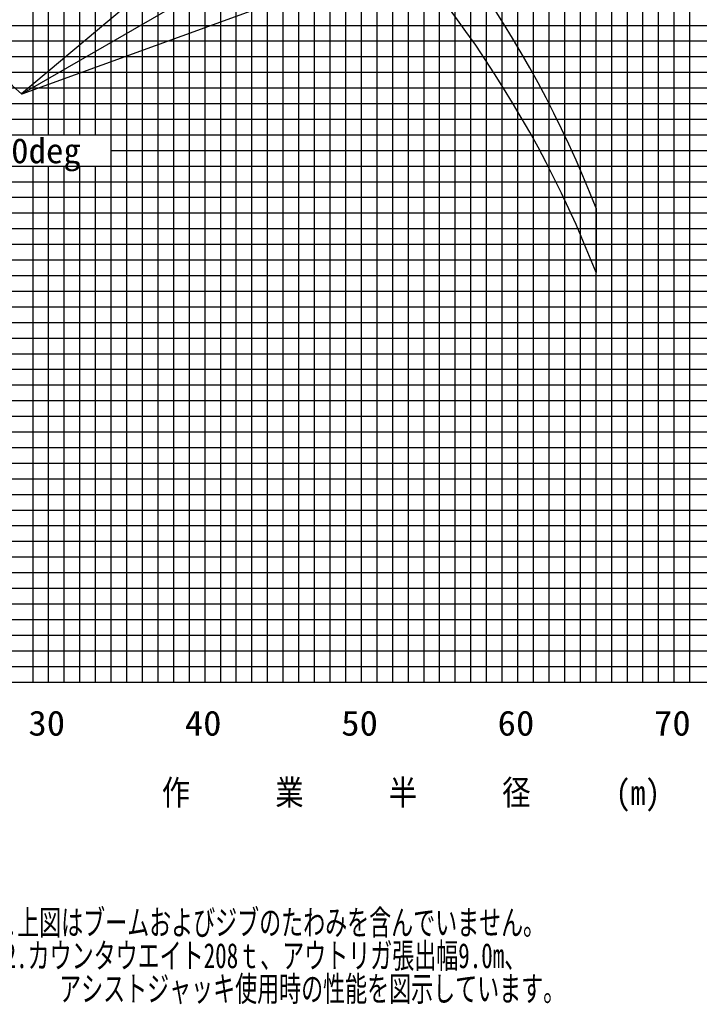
# Model space of a CAD drawing. Extents: x -441179 to 62702, y -334860 to 51651.
# Tile 44 of 68: x -118223 to -74771, y -334860 to -271883. Entities that reach past the tile are written whole.
import ezdxf

# ---------------------------------------------------------------- set-up
doc = ezdxf.new("R2010")
doc.units = 0
doc.layers.get('0').update_dxf_attribs({"linetype": 'CONTINUOUS'})

msp = doc.modelspace()

# ---------------------------------------------------------------- linework, layer by layer
at = {"color": 14, "linetype": 'Continuous'}
for p, q in [((-106372.192684, -314245.002408), (-106372.192684, -174245.002408)), ((-86372.192684, -314245.002408), (-86372.192684, -174245.002408)), ((-76372.192684, -314245.002408), (-76372.192684, -174245.002408)), ((-96372.192684, -314245.002408), (-96372.192684, -186245.002408)), ((-116372.192684, -279245.002408), (-116372.192684, -192898.179482)), ((-142166.558386, -274245.002408), (-31372.192684, -274245.002408)), ((-116372.192684, -314245.002408), (-116372.192684, -281245.002408)), ((-143514.408278, -284245.002408), (-31372.192684, -284245.002408)), ((-144860.235344, -294245.002408), (-31372.192684, -294245.002408)), ((-145332.161414, -304245.002408), (-31372.192684, -304245.002408)), ((-146372.192684, -314245.002408), (-31372.192684, -314245.002408))]:
    msp.add_line(p, q, dxfattribs=at)
at = {"color": 252, "linetype": 'Continuous'}
for p, q in [((-105372.192684, -314245.002408), (-105372.192684, -174245.002408)), ((-104372.192684, -314245.002408), (-104372.192684, -174245.002408)), ((-103372.192684, -314245.002408), (-103372.192684, -174245.002408)), ((-102372.192684, -314245.002408), (-102372.192684, -174245.002408)), ((-101372.192684, -314245.002408), (-101372.192684, -174245.002408)), ((-100372.192684, -314245.002408), (-100372.192684, -174245.002408)), ((-99372.192684, -314245.002408), (-99372.192684, -174245.002408)), ((-98372.192684, -314245.002408), (-98372.192684, -174245.002408)), ((-90372.192684, -314245.002408), (-90372.192684, -174245.002408)), ((-89372.192684, -314245.002408), (-89372.192684, -174245.002408)), ((-88372.192684, -314245.002408), (-88372.192684, -174245.002408)), ((-87372.192684, -314245.002408), (-87372.192684, -174245.002408)), ((-85372.192684, -314245.002408), (-85372.192684, -174245.002408)), ((-77372.192684, -314245.002408), (-77372.192684, -174245.002408)), ((-75372.192684, -314245.002408), (-75372.192684, -174245.002408)), ((-110372.192684, -314245.002408), (-110372.192684, -179245.002408)), ((-109372.192684, -314245.002408), (-109372.192684, -179245.002408)), ((-108372.192684, -314245.002408), (-108372.192684, -179245.002408)), ((-107372.192684, -314245.002408), (-107372.192684, -179245.002408)), ((-111372.192684, -314245.002408), (-111372.192684, -179554.858438)), ((-113372.192684, -279245.002408), (-113372.192684, -182904.720671)), ((-112372.192684, -314245.002408), (-112372.192684, -183482.645848)), ((-97372.192684, -314245.002408), (-97372.192684, -186245.002408)), ((-95372.192684, -314245.002408), (-95372.192684, -186245.002408)), ((-94372.192684, -314245.002408), (-94372.192684, -186245.002408)), ((-93372.192684, -314245.002408), (-93372.192684, -186245.002408)), ((-92372.192684, -314245.002408), (-92372.192684, -186245.002408)), ((-91372.192684, -314245.002408), (-91372.192684, -186245.002408)), ((-114372.192684, -279245.002408), (-114372.192684, -186742.794253)), ((-115372.192684, -279245.002408), (-115372.192684, -189820.486868)), ((-84372.192684, -314245.002408), (-84372.192684, -194245.002408)), ((-83372.192684, -314245.002408), (-83372.192684, -194245.002408)), ((-82372.192684, -314245.002408), (-82372.192684, -194245.002408)), ((-81372.192684, -314245.002408), (-81372.192684, -194245.002408)), ((-80372.192684, -314245.002408), (-80372.192684, -194245.002408)), ((-79372.192684, -314245.002408), (-79372.192684, -194245.002408)), ((-78372.192684, -314245.002408), (-78372.192684, -194245.002408)), ((-117372.192684, -279245.002408), (-117372.192684, -195975.901222)), ((-141885.476717, -272245.002408), (-31372.192684, -272245.002408)), ((-142026.017552, -273245.002408), (-31372.192684, -273245.002408)), ((-142307.099221, -275245.002408), (-31372.192684, -275245.002408)), ((-142447.640056, -276245.002408), (-31372.192684, -276245.002408)), ((-142588.18089, -277245.002408), (-31372.192684, -277245.002408)), ((-142671.16327, -278245.002408), (-31372.192684, -278245.002408)), ((-142811.704105, -279245.002408), (-31372.192684, -279245.002408)), ((-112372.192684, -280245.002408), (-31372.192684, -280245.002408)), ((-143092.785774, -281245.002408), (-31372.192684, -281245.002408)), ((-117372.192684, -314245.002408), (-117372.192684, -281245.002408)), ((-115372.192684, -314245.002408), (-115372.192684, -281245.002408)), ((-114372.192684, -314245.002408), (-114372.192684, -281245.002408)), ((-113372.192684, -314245.002408), (-113372.192684, -281245.002408)), ((-143233.326609, -282245.002408), (-31372.192684, -282245.002408)), ((-143373.867444, -283245.002408), (-31372.192684, -283245.002408)), ((-143654.949113, -285245.002408), (-31372.192684, -285245.002408)), ((-143795.489948, -286245.002408), (-31372.192684, -286245.002408)), ((-143729.014939, -287245.002408), (-31372.192684, -287245.002408)), ((-144016.990336, -288245.002408), (-31372.192684, -288245.002408)), ((-144157.531171, -289245.002408), (-31372.192684, -289245.002408)), ((-144298.072006, -290245.002408), (-31372.192684, -290245.002408)), ((-144438.61284, -291245.002408), (-31372.192684, -291245.002408)), ((-144579.153675, -292245.002408), (-31372.192684, -292245.002408)), ((-144719.69451, -293245.002408), (-31372.192684, -293245.002408)), ((-145000.776179, -295245.002408), (-31372.192684, -295245.002408)), ((-145141.317014, -296245.002408), (-31372.192684, -296245.002408)), ((-145235.406023, -297245.002408), (-31372.192684, -297245.002408)), ((-145318.674083, -298245.002408), (-31372.192684, -298245.002408)), ((-145459.214917, -299245.002408), (-31372.192684, -299245.002408)), ((-145599.755752, -300245.002408), (-31372.192684, -300245.002408)), ((-145544.38563, -301245.002408), (-31372.192684, -301245.002408)), ((-145458.024652, -302245.002408), (-31372.192684, -302245.002408)), ((-145416.115377, -303245.002408), (-31372.192684, -303245.002408)), ((-145332.296826, -305245.002408), (-31372.192684, -305245.002408)), ((-145290.38755, -306245.002408), (-31372.192684, -306245.002408)), ((-145206.433588, -307245.002408), (-31372.192684, -307245.002408)), ((-145164.524312, -308245.002408), (-31372.192684, -308245.002408)), ((-145122.615037, -309245.002408), (-31372.192684, -309245.002408)), ((-143104.747471, -310245.002408), (-31372.192684, -310245.002408)), ((-142762.572782, -311245.002408), (-31372.192684, -311245.002408)), ((-141183.413694, -312245.002408), (-31372.192684, -312245.002408)), ((-141183.413694, -313245.002408), (-31372.192684, -313245.002408))]:
    msp.add_line(p, q, dxfattribs=at)
at = {"color": 151, "linetype": 'Continuous'}
for p, q in [((-49198.852068, -218806.381841), (-118109.915832, -276629.630029)), ((-40243.447777, -231687.18923), (-118101.673439, -276638.656775)), ((-50575.22026, -252083.795686), (-118083.824483, -276654.91818)), ((-81372.192684, -283928.248082), (-81372.192684, -288058.580146))]:
    msp.add_line(p, q, dxfattribs=at)
at = {"color": 255, "linetype": 'Continuous'}
msp.add_line((-146372.192684, -314245.002408), (-31372.192684, -314245.002408), dxfattribs=at)
at = {"color": 151, "linetype": 'Continuous'}
for centre, radius, start, end in [((-148272.192684, -310050.874016), 71819.228523, 21.32929, 77.003826), ((-148272.192684, -314181.20608), 71819.228523, 21.32929, 77.003826), ((-148272.192684, -310050.874016), 45019.356888, 47.887046, 80.319815)]:
    msp.add_arc(centre, radius, start, end, dxfattribs=at)

# ---------------------------------------------------------------- texts
at = {"color": 7, "linetype": 'Continuous', "char_height": 1600, "attachment_point": 1, "line_spacing_factor": 0.794286}
for s, insert in [('\\W1.022195;\\A1;50deg', (-119879.7443, -279464.044852)), ('\\W1.077951;\\A1;30', (-117665.440489, -316075.461547)), ('\\W1.077951;\\A1;40', (-107665.91634, -316075.461547)), ('\\W1.077951;\\A1;50', (-97665.916116, -316075.461547)), ('\\W1.077951;\\A1;60', (-87665.916116, -316075.461547)), ('\\W1.077951;\\A1;70', (-77665.916116, -316075.461547)), ('\\W0.871872;\\A1;作\u3000\u3000\u3000業\u3000\u3000\u3000半\u3000\u3000\u3000径\u3000\u3000\u3000(m)', (-109135.742197, -320511.959551)), ('\\W0.676278;\\A1;(注意)1.上図はブームおよびジブのたわみを含んでいません｡\\P\u3000\u3000\u3000 2.カウンタウエイト208ｔ、アウトリガ張出幅9.0m、\\P\u3000\u3000\u3000\u3000\u3000\u3000アシストジャッキ使用時の性能を図示しています。', (-124141.283685, -328826.44112))]:
    msp.add_mtext(s, dxfattribs=dict(at, insert=insert))

doc.saveas('drawing.dxf')
